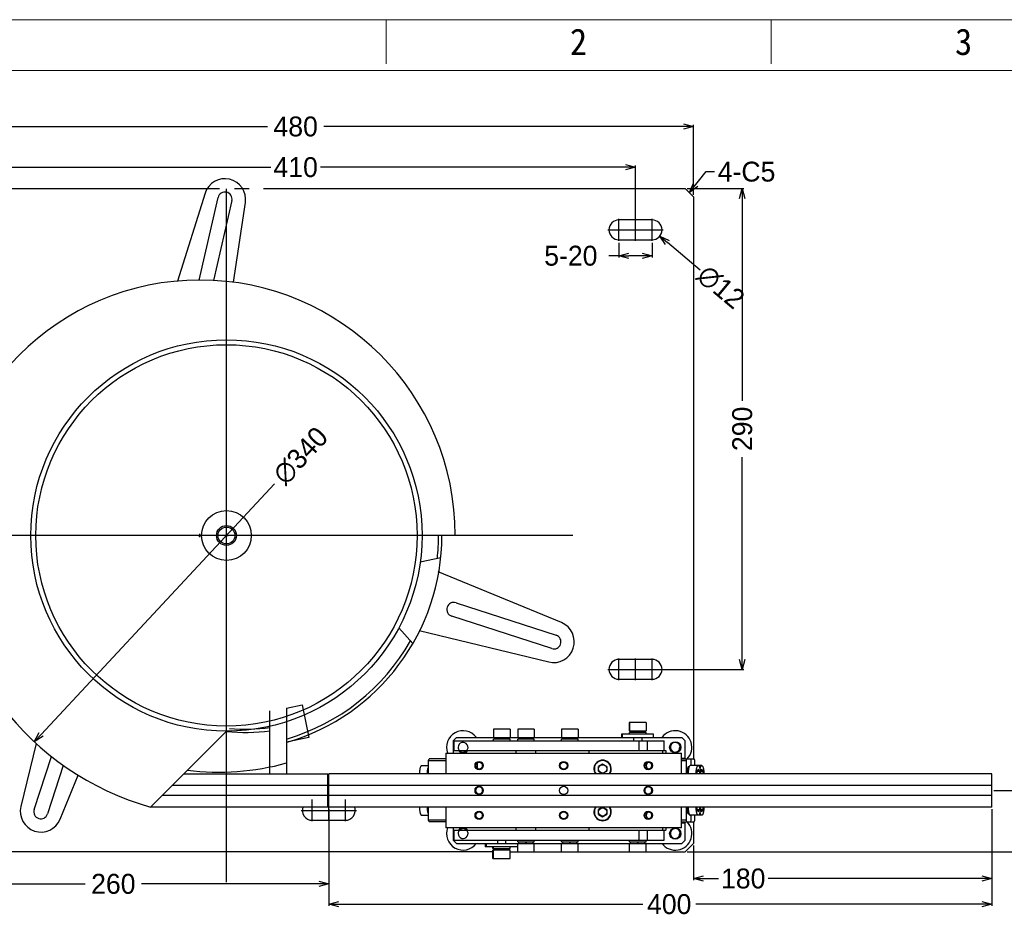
# Model space of a CAD drawing. Header units: millimetres. Extents: x -43833 to -38083, y -3638 to -2112.
# Tile 76 of 114: x -41136 to -40542, y -2925 to -2384. Entities that reach past the tile are written whole.
import ezdxf
from ezdxf.enums import TextEntityAlignment as Align
from ezdxf.lldxf.tags import DXFTag

# ---------------------------------------------------------------- set-up
doc = ezdxf.new("R2010")
doc.units = ezdxf.units.MM
doc.layers.add('02___PRT_ALL_AXES', color=7, linetype='Continuous')
doc.layers.add('用户自定义1', color=4, linetype='Continuous', lineweight=13)
doc.styles.add('样式 2', font='simkai.ttf', dxfattribs={"width": 0.95})
tags = doc.linetypes.add('CENTER', pattern=[2, 1.25, -0.25, 0.25, -0.25]).pattern_tags.tags
tags[10:11] = [DXFTag(74, 4), DXFTag(75, 0), DXFTag(340, '0'), DXFTag(46, 1.0), DXFTag(50, 0.0), DXFTag(44, 0.0), DXFTag(45, 0.0)]
tags[8:9] = [DXFTag(74, 4), DXFTag(75, 0), DXFTag(340, '0'), DXFTag(46, 1.0), DXFTag(50, 0.0), DXFTag(44, 0.0), DXFTag(45, 0.0)]
tags[6:7] = [DXFTag(74, 4), DXFTag(75, 0), DXFTag(340, '0'), DXFTag(46, 1.0), DXFTag(50, 0.0), DXFTag(44, 0.0), DXFTag(45, 0.0)]
tags[4:5] = [DXFTag(74, 4), DXFTag(75, 0), DXFTag(340, '0'), DXFTag(46, 1.0), DXFTag(50, 0.0), DXFTag(44, 0.0), DXFTag(45, 0.0)]
doc.dimstyles.new('副本 12', dxfattribs={"dimtxt": 12, "dimasz": 6, "dimexe": 1, "dimexo": 1.2, "dimgap": 2, "dimtad": 0, "dimtxsty": 'Standard', "dimblk": 'OPEN30', "dimcen": 0, "dimclrd": 5, "dimclre": 3, "dimclrt": 256, "dimadec": 0, "dimazin": 2, "dimtm": 1e-09, "dimtfac": 0.6, "dimtofl": 0, "dimtmove": 0, "dimatfit": 3, "dimldrblk": 'OPEN30', "dimfxl": 1, "dimtolj": 1, "dimarcsym": 0})

# ---------------------------------------------------------------- blocks, each defined once
blk = doc.blocks.new('_Open30')
at = {"color": 0, "linetype": 'ByBlock', "lineweight": -2}
for p, q in [((-1, 0.268), (0, 0)), ((0, 0), (-1, -0.268)), ((0, 0), (-1, 0))]:
    blk.add_line(p, q, dxfattribs=at)
blk = doc.blocks.new('*D98')
at = {"color": 3, "linetype": 'ByBlock', "lineweight": -2}
for p, q in [((-41174.53, -2509.43), (-41174.53, -2471.88)), ((-40764.53, -2509.43), (-40764.53, -2471.88))]:
    blk.add_line(p, q, dxfattribs=at)
at = {"color": 5, "linetype": 'ByBlock', "lineweight": -2}
for p, q in [((-41168.53, -2472.88), (-40984.53, -2472.88)), ((-40770.53, -2472.88), (-40954.53, -2472.88))]:
    blk.add_line(p, q, dxfattribs=at)
at = {"layer": 'Defpoints', "color": 0, "linetype": 'ByBlock'}
for p in [(-40764.53, -2472.88), (-41174.53, -2510.63), (-40764.53, -2510.63)]:
    blk.add_point(p, dxfattribs=at)
at = {"color": 5, "linetype": 'ByBlock', "lineweight": -2, "xscale": 6, "yscale": 6, "zscale": 6, "rotation": 180}
blk.add_blockref('_Open30', (-41174.53, -2472.88), dxfattribs=at)
at = {"color": 5, "linetype": 'ByBlock', "lineweight": -2, "xscale": 6, "yscale": 6, "zscale": 6}
blk.add_blockref('_Open30', (-40764.53, -2472.88), dxfattribs=at)
at = {"linetype": 'ByBlock', "insert": (-40969.53, -2472.88), "char_height": 12, "attachment_point": 5}
blk.add_mtext('\\A1;410', dxfattribs=at)
blk = doc.blocks.new('*D99')
at = {"color": 3, "linetype": 'ByBlock', "lineweight": -2}
for p, q in [((-41209.53, -2489.43), (-41209.53, -2447.37)), ((-40729.53, -2489.43), (-40729.53, -2447.37))]:
    blk.add_line(p, q, dxfattribs=at)
at = {"color": 5, "linetype": 'ByBlock', "lineweight": -2}
for p, q in [((-41203.53, -2448.37), (-40986.53, -2448.37)), ((-40735.53, -2448.37), (-40952.53, -2448.37))]:
    blk.add_line(p, q, dxfattribs=at)
at = {"layer": 'Defpoints', "color": 0, "linetype": 'ByBlock'}
for p in [(-40729.53, -2448.37), (-41209.53, -2490.63), (-40729.53, -2490.63)]:
    blk.add_point(p, dxfattribs=at)
at = {"color": 5, "linetype": 'ByBlock', "lineweight": -2, "xscale": 6, "yscale": 6, "zscale": 6, "rotation": 180}
blk.add_blockref('_Open30', (-41209.53, -2448.37), dxfattribs=at)
at = {"color": 5, "linetype": 'ByBlock', "lineweight": -2, "xscale": 6, "yscale": 6, "zscale": 6}
blk.add_blockref('_Open30', (-40729.53, -2448.37), dxfattribs=at)
at = {"linetype": 'ByBlock', "insert": (-40969.53, -2448.37), "char_height": 12, "attachment_point": 5}
blk.add_mtext('\\A1;480', dxfattribs=at)
blk = doc.blocks.new('*D102')
at = {"color": 3, "linetype": 'ByBlock', "lineweight": -2}
for p, q in [((-40733.33, -2485.63), (-40699.11, -2485.63)), ((-40753.33, -2775.63), (-40699.11, -2775.63))]:
    blk.add_line(p, q, dxfattribs=at)
at = {"color": 5, "linetype": 'ByBlock', "lineweight": -2}
for p, q in [((-40700.11, -2491.63), (-40700.11, -2613.63)), ((-40700.11, -2769.63), (-40700.11, -2647.63))]:
    blk.add_line(p, q, dxfattribs=at)
at = {"layer": 'Defpoints', "color": 0, "linetype": 'ByBlock'}
for p in [(-40734.53, -2485.63), (-40754.53, -2775.63), (-40700.11, -2775.63)]:
    blk.add_point(p, dxfattribs=at)
at = {"color": 5, "linetype": 'ByBlock', "lineweight": -2, "xscale": 6, "yscale": 6, "zscale": 6}
for p, rotation in [((-40700.11, -2485.63), 90), ((-40700.11, -2775.63), 270)]:
    blk.add_blockref('_Open30', p, dxfattribs=dict(at, rotation=rotation))
at = {"linetype": 'ByBlock', "insert": (-40700.11, -2630.63), "char_height": 12, "attachment_point": 5, "rotation": 90}
blk.add_mtext('\\A1;290', dxfattribs=at)
blk = doc.blocks.new('*D103')
at = {"color": 3, "linetype": 'ByBlock', "lineweight": -2}
for p, q in [((-40949.53, -2867.83), (-40949.53, -2906.02)), ((-41209.53, -2881.83), (-41209.53, -2906.02))]:
    blk.add_line(p, q, dxfattribs=at)
at = {"color": 5, "linetype": 'ByBlock', "lineweight": -2}
for p, q in [((-41203.53, -2905.02), (-41096.53, -2905.02)), ((-40955.53, -2905.02), (-41062.53, -2905.02))]:
    blk.add_line(p, q, dxfattribs=at)
at = {"layer": 'Defpoints', "color": 0, "linetype": 'ByBlock'}
for p in [(-40949.53, -2866.63), (-41209.53, -2880.63), (-40949.53, -2905.02)]:
    blk.add_point(p, dxfattribs=at)
at = {"color": 5, "linetype": 'ByBlock', "lineweight": -2, "xscale": 6, "yscale": 6, "zscale": 6, "rotation": 180}
blk.add_blockref('_Open30', (-41209.53, -2905.02), dxfattribs=at)
at = {"color": 5, "linetype": 'ByBlock', "lineweight": -2, "xscale": 6, "yscale": 6, "zscale": 6}
blk.add_blockref('_Open30', (-40949.53, -2905.02), dxfattribs=at)
at = {"linetype": 'ByBlock', "insert": (-41079.53, -2905.02), "char_height": 12, "attachment_point": 5}
blk.add_mtext('\\A1;260', dxfattribs=at)
blk = doc.blocks.new('*D104')
at = {"color": 3, "linetype": 'ByBlock', "lineweight": -2}
for p, q in [((-40949.53, -2859.83), (-40949.53, -2918.25)), ((-40549.53, -2859.83), (-40549.53, -2918.25))]:
    blk.add_line(p, q, dxfattribs=at)
at = {"color": 5, "linetype": 'ByBlock', "lineweight": -2}
for p, q in [((-40943.53, -2917.25), (-40760.18, -2917.25)), ((-40555.53, -2917.25), (-40728.18, -2917.25))]:
    blk.add_line(p, q, dxfattribs=at)
at = {"layer": 'Defpoints', "color": 0, "linetype": 'ByBlock'}
for p in [(-40949.53, -2858.63), (-40549.53, -2858.63), (-40949.53, -2917.25)]:
    blk.add_point(p, dxfattribs=at)
at = {"color": 5, "linetype": 'ByBlock', "lineweight": -2, "xscale": 6, "yscale": 6, "zscale": 6, "rotation": 180}
blk.add_blockref('_Open30', (-40949.53, -2917.25), dxfattribs=at)
at = {"color": 5, "linetype": 'ByBlock', "lineweight": -2, "xscale": 6, "yscale": 6, "zscale": 6}
blk.add_blockref('_Open30', (-40549.53, -2917.25), dxfattribs=at)
at = {"linetype": 'ByBlock', "insert": (-40744.18, -2917.25), "char_height": 12, "attachment_point": 5}
blk.add_mtext('\\A1;400', dxfattribs=at)
blk = doc.blocks.new('*D105')
at = {"color": 3, "linetype": 'ByBlock', "lineweight": -2}
for p, q in [((-40549.53, -2859.83), (-40549.53, -2902.8)), ((-40729.53, -2881.83), (-40729.53, -2902.8))]:
    blk.add_line(p, q, dxfattribs=at)
at = {"color": 5, "linetype": 'ByBlock', "lineweight": -2}
for p, q in [((-40723.53, -2901.8), (-40714.53, -2901.8)), ((-40555.53, -2901.8), (-40684.53, -2901.8))]:
    blk.add_line(p, q, dxfattribs=at)
at = {"layer": 'Defpoints', "color": 0, "linetype": 'ByBlock'}
for p in [(-40549.53, -2858.63), (-40729.53, -2880.63), (-40729.53, -2901.8)]:
    blk.add_point(p, dxfattribs=at)
at = {"color": 5, "linetype": 'ByBlock', "lineweight": -2, "xscale": 6, "yscale": 6, "zscale": 6, "rotation": 180}
blk.add_blockref('_Open30', (-40729.53, -2901.8), dxfattribs=at)
at = {"color": 5, "linetype": 'ByBlock', "lineweight": -2, "xscale": 6, "yscale": 6, "zscale": 6}
blk.add_blockref('_Open30', (-40549.53, -2901.8), dxfattribs=at)
at = {"linetype": 'ByBlock', "insert": (-40699.53, -2901.8), "char_height": 12, "attachment_point": 5}
blk.add_mtext('\\A1;180', dxfattribs=at)
blk = doc.blocks.new('*D108')
at = {"color": 5, "linetype": 'ByBlock', "lineweight": -2}
for p, q in [((-40508.8, -2848.63), (-40508.8, -2842.63)), ((-40508.8, -2879.63), (-40508.8, -2854.63))]:
    blk.add_line(p, q, dxfattribs=at)
at = {"color": 3, "linetype": 'ByBlock', "lineweight": -2}
for p, q in [((-40548.33, -2848.63), (-40507.8, -2848.63)), ((-40733.33, -2885.63), (-40507.8, -2885.63))]:
    blk.add_line(p, q, dxfattribs=at)
at = {"layer": 'Defpoints', "color": 0, "linetype": 'ByBlock'}
for p in [(-40549.53, -2848.63), (-40508.8, -2848.63), (-40734.53, -2885.63)]:
    blk.add_point(p, dxfattribs=at)
at = {"color": 5, "linetype": 'ByBlock', "lineweight": -2, "xscale": 6, "yscale": 6, "zscale": 6}
for p, rotation in [((-40508.8, -2848.63), 90), ((-40508.8, -2885.63), 270)]:
    blk.add_blockref('_Open30', p, dxfattribs=dict(at, rotation=rotation))
at = {"linetype": 'ByBlock', "insert": (-40508.8, -2815.63), "char_height": 12, "attachment_point": 5, "rotation": 90}
blk.add_mtext('\\A1;37%%P10', dxfattribs=at)
blk = doc.blocks.new('*D109')
at = {"color": 3, "linetype": 'ByBlock', "lineweight": -2}
for p, q in [((-40774.53, -2518.43), (-40774.53, -2527.29)), ((-40754.53, -2518.43), (-40754.53, -2527.29))]:
    blk.add_line(p, q, dxfattribs=at)
at = {"color": 5, "linetype": 'ByBlock', "lineweight": -2}
for p, q in [((-40774.53, -2526.29), (-40780.53, -2526.29)), ((-40760.53, -2526.29), (-40768.53, -2526.29))]:
    blk.add_line(p, q, dxfattribs=at)
at = {"layer": 'Defpoints', "color": 0, "linetype": 'ByBlock'}
for p in [(-40774.53, -2517.23), (-40754.53, -2517.23), (-40774.53, -2526.29)]:
    blk.add_point(p, dxfattribs=at)
at = {"color": 5, "linetype": 'ByBlock', "lineweight": -2, "xscale": 6, "yscale": 6, "zscale": 6, "rotation": 180}
blk.add_blockref('_Open30', (-40774.53, -2526.29), dxfattribs=at)
at = {"color": 5, "linetype": 'ByBlock', "lineweight": -2, "xscale": 6, "yscale": 6, "zscale": 6}
blk.add_blockref('_Open30', (-40754.53, -2526.29), dxfattribs=at)
at = {"linetype": 'ByBlock', "insert": (-40803.53, -2526.29), "char_height": 12, "attachment_point": 5}
blk.add_mtext('\\A1;5-20', dxfattribs=at)
blk = doc.blocks.new('*D110')
at = {"color": 5, "linetype": 'ByBlock', "lineweight": -2}
blk.add_line((-40725.43, -2534.9), (-40745.32, -2518.31), dxfattribs=at)
at = {"layer": 'Defpoints', "color": 0, "linetype": 'ByBlock'}
for p in [(-40759.14, -2506.79), (-40749.93, -2514.47)]:
    blk.add_point(p, dxfattribs=at)
at = {"color": 5, "linetype": 'ByBlock', "lineweight": -2, "xscale": 6, "yscale": 6, "zscale": 6, "rotation": 140.1755258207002}
blk.add_blockref('_Open30', (-40749.93, -2514.47), dxfattribs=at)
at = {"linetype": 'ByBlock', "insert": (-40713.14, -2545.15), "char_height": 12, "attachment_point": 5, "rotation": 320.17553}
blk.add_mtext('\\A1;∅12', dxfattribs=at)
blk = doc.blocks.new('*D126')
at = {"color": 5, "linetype": 'ByBlock', "lineweight": -2}
blk.add_line((-40982.21, -2663.68), (-41123.11, -2814.88), dxfattribs=at)
at = {"layer": 'Defpoints', "color": 0, "linetype": 'ByBlock'}
for p in [(-40895.41, -2570.52), (-41127.2, -2819.27)]:
    blk.add_point(p, dxfattribs=at)
at = {"color": 5, "linetype": 'ByBlock', "lineweight": -2, "xscale": 6, "yscale": 6, "zscale": 6, "rotation": 227.0206318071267}
blk.add_blockref('_Open30', (-41127.2, -2819.27), dxfattribs=at)
at = {"linetype": 'ByBlock', "insert": (-40966.53, -2646.85), "char_height": 12, "attachment_point": 5, "rotation": 47.02063}
blk.add_mtext('\\A1;∅340', dxfattribs=at)

msp = doc.modelspace()

# ---------------------------------------------------------------- linework, layer by layer
at = {"color": 7, "linetype": 'Continuous'}
for p, q in [((-41204.534, -2485.63), (-41015.514, -2485.63)), ((-41024.166, -2488.559), (-41040.764, -2541.486)), ((-41006.395, -2485.63), (-40997.671, -2485.63)), ((-40989.024, -2485.63), (-40734.534, -2485.63)), ((-40729.534, -2490.63), (-40734.534, -2485.63)), ((-41027.82, -2540.898), (-41016.324, -2491.1)), ((-41008.041, -2493.012), (-41019.146, -2541.113)), ((-41007.137, -2542.222), (-40999.879, -2494.166)), ((-40729.534, -2490.63), (-40729.534, -2829.63)), ((-40754.534, -2504.63), (-40774.534, -2504.63)), ((-40774.534, -2516.63), (-40754.534, -2516.63)), ((-40873.301, -2694.897), (-40893.301, -2694.897)), ((-40881.995, -2708.305), (-40894.474, -2710.958)), ((-40809.191, -2747.462), (-40883.488, -2716.821)), ((-40872.798, -2735.43), (-40812.406, -2755.053)), ((-40815.033, -2763.137), (-40875.425, -2743.514)), ((-40907.346, -2750.572), (-40898.809, -2760.053)), ((-40895.011, -2752.286), (-40816.894, -2771.168)), ((-40754.534, -2769.63), (-40774.534, -2769.63)), ((-40774.534, -2781.63), (-40754.534, -2781.63)), ((-40975.004, -2799.091), (-40965.689, -2797.111)), ((-40965.689, -2797.111), (-40961.531, -2816.674)), ((-40985.034, -2838.63), (-40985.034, -2800.672)), ((-40975.034, -2798.951), (-40975.034, -2838.63)), ((-40758.166, -2807.63), (-40768.432, -2807.63)), ((-40768.432, -2807.63), (-40768.432, -2812.63)), ((-40768.166, -2807.63), (-40768.166, -2812.63)), ((-40758.166, -2807.63), (-40758.166, -2812.63)), ((-41011.301, -2812.897), (-41057.034, -2858.63)), ((-40840.166, -2811.63), (-40850.166, -2811.63)), ((-40850.166, -2811.63), (-40850.166, -2816.63)), ((-40840.166, -2811.63), (-40840.166, -2816.63)), ((-40825.566, -2811.63), (-40835.566, -2811.63)), ((-40835.566, -2811.63), (-40835.566, -2816.63)), ((-40825.566, -2811.63), (-40825.566, -2816.63)), ((-40799.166, -2811.63), (-40809.166, -2811.63)), ((-40809.166, -2811.63), (-40809.166, -2816.63)), ((-40799.166, -2811.63), (-40799.166, -2816.63)), ((-40753.6, -2814.63), (-40772.999, -2814.63)), ((-40772.999, -2814.63), (-40772.999, -2816.63)), ((-40772.599, -2814.63), (-40772.599, -2816.63)), ((-40768.432, -2812.63), (-40758.166, -2812.63)), ((-40768.263, -2813.63), (-40768.432, -2813.63)), ((-40768.432, -2813.63), (-40768.432, -2814.63)), ((-40758.166, -2813.63), (-40768.166, -2813.63)), ((-40768.166, -2814.63), (-40768.166, -2813.63)), ((-40767.732, -2813.63), (-40767.732, -2812.63)), ((-40767.466, -2813.63), (-40767.466, -2812.63)), ((-40763.416, -2812.63), (-40763.416, -2813.63)), ((-40762.916, -2813.63), (-40762.916, -2812.63)), ((-40758.866, -2813.63), (-40758.866, -2812.63)), ((-40758.166, -2814.63), (-40758.166, -2813.63)), ((-40753.6, -2816.63), (-40753.6, -2814.63)), ((-41126.132, -2820.252), (-41135.326, -2858.292)), ((-40961.531, -2816.674), (-40975.034, -2819.544)), ((-40874.534, -2818.63), (-40872.534, -2816.63)), ((-40874.534, -2818.63), (-40874.534, -2826.13)), ((-40873.97, -2818.63), (-40747.166, -2818.63)), ((-40873.97, -2824.63), (-40873.97, -2818.63)), ((-40872.534, -2816.63), (-40736.534, -2816.63)), ((-40840.166, -2817.63), (-40850.166, -2817.63)), ((-40850.166, -2818.63), (-40850.166, -2817.63)), ((-40849.466, -2817.63), (-40849.466, -2816.63)), ((-40845.416, -2816.63), (-40845.416, -2817.63)), ((-40844.916, -2817.63), (-40844.916, -2816.63)), ((-40840.866, -2817.63), (-40840.866, -2816.63)), ((-40840.166, -2818.63), (-40840.166, -2817.63)), ((-40825.566, -2817.63), (-40835.566, -2817.63)), ((-40835.566, -2818.63), (-40835.566, -2817.63)), ((-40834.866, -2817.63), (-40834.866, -2816.63)), ((-40830.816, -2816.63), (-40830.816, -2817.63)), ((-40830.316, -2817.63), (-40830.316, -2816.63)), ((-40826.266, -2817.63), (-40826.266, -2816.63)), ((-40825.566, -2818.63), (-40825.566, -2817.63)), ((-40799.166, -2817.63), (-40809.166, -2817.63)), ((-40809.166, -2818.63), (-40809.166, -2817.63)), ((-40808.466, -2817.63), (-40808.466, -2816.63)), ((-40804.416, -2816.63), (-40804.416, -2817.63)), ((-40803.916, -2817.63), (-40803.916, -2816.63)), ((-40799.866, -2817.63), (-40799.866, -2816.63)), ((-40799.166, -2818.63), (-40799.166, -2817.63)), ((-40765.666, -2816.63), (-40765.666, -2818.63)), ((-40762.337, -2824.63), (-40762.337, -2818.63)), ((-40760.666, -2816.63), (-40760.666, -2818.63)), ((-40757.507, -2818.63), (-40757.507, -2824.63)), ((-40747.166, -2824.63), (-40747.166, -2818.63)), ((-40736.534, -2816.63), (-40734.534, -2818.63)), ((-40734.534, -2829.63), (-40734.534, -2818.63)), ((-40878.851, -2826.13), (-40736.851, -2826.13)), ((-40878.851, -2826.13), (-40878.851, -2838.63)), ((-40873.97, -2824.63), (-40746.166, -2824.63)), ((-40836.566, -2826.13), (-40836.566, -2824.63)), ((-40824.566, -2826.13), (-40824.566, -2824.63)), ((-40792.566, -2826.13), (-40792.566, -2824.63)), ((-40748.252, -2824.63), (-40748.252, -2826.13)), ((-40746.166, -2824.63), (-40746.166, -2826.13)), ((-40737.534, -2822.63), (-40737.884, -2822.63)), ((-40736.851, -2838.63), (-40736.851, -2826.13)), ((-41127.296, -2860.153), (-41116.89, -2828.129)), ((-40889.305, -2830.63), (-40889.046, -2829.63)), ((-40889.305, -2830.63), (-40878.851, -2830.63)), ((-40889.305, -2838.63), (-40889.305, -2830.63)), ((-40878.851, -2829.63), (-40889.046, -2829.63)), ((-40859.851, -2835.476), (-40859.851, -2831.783)), ((-40784.351, -2832.743), (-40786.851, -2834.186)), ((-40781.851, -2834.186), (-40784.351, -2832.743)), ((-40736.851, -2829.13), (-40734.534, -2829.13)), ((-40736.851, -2829.63), (-40729.065, -2829.63)), ((-40736.851, -2830.63), (-40734.012, -2830.63)), ((-40733.753, -2829.63), (-40734.012, -2830.63)), ((-40734.012, -2830.63), (-40734.012, -2838.63)), ((-40730.906, -2830.63), (-40731.165, -2829.63)), ((-40730.906, -2833.63), (-40730.906, -2830.63)), ((-40728.806, -2830.63), (-40729.065, -2829.63)), ((-40728.806, -2833.63), (-40728.806, -2830.63)), ((-41109.705, -2833.521), (-41119.212, -2862.78)), ((-41037.034, -2838.63), (-40950.034, -2838.63)), ((-40950.034, -2858.63), (-40950.034, -2838.63)), ((-40549.534, -2838.63), (-40949.534, -2838.63)), ((-40949.534, -2858.63), (-40949.534, -2838.63)), ((-40893.547, -2833.63), (-40889.305, -2833.63)), ((-40786.851, -2837.073), (-40786.851, -2834.186)), ((-40786.851, -2837.073), (-40784.351, -2838.516)), ((-40784.351, -2838.516), (-40781.851, -2837.073)), ((-40781.851, -2834.186), (-40781.851, -2837.073)), ((-40732.459, -2834.33), (-40732.151, -2834.33)), ((-40724.563, -2833.63), (-40731.493, -2833.63)), ((-40726.664, -2835.743), (-40727.311, -2837.186)), ((-40726.017, -2837.186), (-40727.311, -2837.186)), ((-40727.311, -2838.63), (-40727.311, -2837.186)), ((-40726.017, -2837.186), (-40726.664, -2835.743)), ((-40726.017, -2837.186), (-40726.017, -2838.63)), ((-40724.563, -2835.743), (-40725.211, -2837.186)), ((-40723.916, -2837.186), (-40725.211, -2837.186)), ((-40725.211, -2838.63), (-40725.211, -2837.186)), ((-40723.916, -2837.186), (-40724.563, -2835.743)), ((-40723.916, -2837.186), (-40723.916, -2838.63)), ((-40549.534, -2858.63), (-40549.534, -2838.63)), ((-41111.62, -2865.995), (-41100.692, -2839.497)), ((-40950.034, -2845.63), (-41044.034, -2845.63)), ((-40549.534, -2845.63), (-40949.534, -2845.63)), ((-40950.034, -2851.63), (-41050.034, -2851.63)), ((-40949.534, -2854.63), (-40950.034, -2854.63)), ((-40549.534, -2851.63), (-40949.534, -2851.63)), ((-40950.034, -2858.63), (-41057.034, -2858.63)), ((-40549.534, -2858.63), (-40949.534, -2858.63)), ((-40889.305, -2866.63), (-40889.305, -2858.63)), ((-40878.851, -2858.63), (-40878.851, -2871.13)), ((-40784.351, -2858.743), (-40786.851, -2860.186)), ((-40786.851, -2863.073), (-40786.851, -2860.186)), ((-40781.851, -2860.186), (-40784.351, -2858.743)), ((-40781.851, -2860.186), (-40781.851, -2863.073)), ((-40736.851, -2871.13), (-40736.851, -2858.63)), ((-40734.012, -2858.63), (-40734.012, -2866.63)), ((-40732.153, -2862.922), (-40732.524, -2862.922)), ((-40727.311, -2860.073), (-40727.311, -2858.63)), ((-40727.311, -2860.073), (-40726.017, -2860.073)), ((-40727.311, -2860.073), (-40726.664, -2861.516)), ((-40726.664, -2861.516), (-40726.017, -2860.073)), ((-40726.017, -2858.63), (-40726.017, -2860.073)), ((-40725.211, -2860.073), (-40725.211, -2858.63)), ((-40725.211, -2860.073), (-40723.916, -2860.073)), ((-40725.211, -2860.073), (-40724.563, -2861.516)), ((-40724.563, -2861.516), (-40723.916, -2860.073)), ((-40723.916, -2858.63), (-40723.916, -2860.073)), ((-40959.534, -2866.63), (-40939.534, -2866.63)), ((-40893.547, -2863.63), (-40889.305, -2863.63)), ((-40878.851, -2866.63), (-40889.305, -2866.63)), ((-40889.046, -2867.63), (-40889.305, -2866.63)), ((-40878.851, -2867.63), (-40889.046, -2867.63)), ((-40786.851, -2863.073), (-40784.351, -2864.516)), ((-40784.351, -2864.516), (-40781.851, -2863.073)), ((-40734.012, -2866.63), (-40736.851, -2866.63)), ((-40736.851, -2867.63), (-40729.065, -2867.63)), ((-40736.851, -2868.13), (-40734.534, -2868.13)), ((-40734.534, -2878.63), (-40734.534, -2867.63)), ((-40734.012, -2866.63), (-40733.753, -2867.63)), ((-40724.563, -2863.63), (-40731.493, -2863.63)), ((-40731.165, -2867.63), (-40730.906, -2866.63)), ((-40730.906, -2866.63), (-40730.906, -2863.63)), ((-40729.534, -2867.63), (-40729.534, -2880.63)), ((-40729.065, -2867.63), (-40728.806, -2866.63)), ((-40728.806, -2866.63), (-40728.806, -2863.63)), ((-40736.851, -2871.13), (-40878.851, -2871.13)), ((-40874.534, -2871.13), (-40874.534, -2878.63)), ((-40873.97, -2872.63), (-40746.166, -2872.63)), ((-40873.97, -2878.63), (-40873.97, -2872.63)), ((-40836.566, -2872.63), (-40836.566, -2871.13)), ((-40824.566, -2872.63), (-40824.566, -2871.13)), ((-40792.566, -2872.63), (-40792.566, -2871.13)), ((-40762.337, -2878.63), (-40762.337, -2872.63)), ((-40757.507, -2872.63), (-40757.507, -2878.63)), ((-40748.252, -2871.13), (-40748.252, -2872.63)), ((-40747.166, -2878.63), (-40747.166, -2872.63)), ((-40746.166, -2871.13), (-40746.166, -2872.63)), ((-40737.534, -2874.63), (-40737.884, -2874.63)), ((-40872.534, -2880.63), (-40874.534, -2878.63)), ((-40873.97, -2878.63), (-40747.166, -2878.63)), ((-40872.534, -2880.63), (-40835.575, -2880.63)), ((-40855.123, -2880.63), (-40855.123, -2882.63)), ((-40854.574, -2880.63), (-40854.574, -2882.63)), ((-40847.666, -2880.63), (-40847.666, -2878.63)), ((-40842.666, -2880.63), (-40842.666, -2878.63)), ((-40835.566, -2879.63), (-40835.566, -2878.63)), ((-40835.566, -2879.63), (-40825.566, -2879.63)), ((-40835.566, -2880.63), (-40736.534, -2880.63)), ((-40835.566, -2885.63), (-40835.566, -2880.63)), ((-40834.866, -2880.63), (-40834.866, -2879.63)), ((-40830.816, -2879.63), (-40830.816, -2880.63)), ((-40830.316, -2880.63), (-40830.316, -2879.63)), ((-40826.266, -2880.63), (-40826.266, -2879.63)), ((-40825.566, -2879.63), (-40825.566, -2878.63)), ((-40825.566, -2885.63), (-40825.566, -2880.63)), ((-40809.166, -2879.63), (-40809.166, -2878.63)), ((-40809.166, -2879.63), (-40799.166, -2879.63)), ((-40809.166, -2885.63), (-40809.166, -2880.63)), ((-40808.466, -2880.63), (-40808.466, -2879.63)), ((-40804.416, -2879.63), (-40804.416, -2880.63)), ((-40803.916, -2880.63), (-40803.916, -2879.63)), ((-40799.866, -2880.63), (-40799.866, -2879.63)), ((-40799.166, -2879.63), (-40799.166, -2878.63)), ((-40799.166, -2885.63), (-40799.166, -2880.63)), ((-40768.166, -2879.63), (-40768.166, -2878.63)), ((-40768.166, -2879.63), (-40758.166, -2879.63)), ((-40768.166, -2885.63), (-40768.166, -2880.63)), ((-40767.466, -2880.63), (-40767.466, -2879.63)), ((-40763.416, -2879.63), (-40763.416, -2880.63)), ((-40762.916, -2880.63), (-40762.916, -2879.63)), ((-40758.866, -2880.63), (-40758.866, -2879.63)), ((-40758.166, -2879.63), (-40758.166, -2878.63)), ((-40758.166, -2885.63), (-40758.166, -2880.63)), ((-40734.534, -2878.63), (-40736.534, -2880.63)), ((-40734.534, -2885.63), (-40729.534, -2880.63)), ((-40850.532, -2885.63), (-41204.534, -2885.63)), ((-40835.575, -2882.63), (-40855.123, -2882.63)), ((-40850.532, -2883.63), (-40850.532, -2882.63)), ((-40850.532, -2883.63), (-40840.166, -2883.63)), ((-40840.166, -2884.63), (-40850.532, -2884.63)), ((-40850.532, -2889.63), (-40850.532, -2884.63)), ((-40850.166, -2883.63), (-40850.166, -2882.63)), ((-40850.166, -2889.63), (-40850.166, -2884.63)), ((-40849.832, -2884.63), (-40849.832, -2883.63)), ((-40849.466, -2884.63), (-40849.466, -2883.63)), ((-40845.416, -2883.63), (-40845.416, -2884.63)), ((-40844.916, -2884.63), (-40844.916, -2883.63)), ((-40840.866, -2884.63), (-40840.866, -2883.63)), ((-40840.166, -2883.63), (-40840.166, -2882.63)), ((-40840.166, -2889.63), (-40840.166, -2884.63)), ((-40840.166, -2885.63), (-40734.534, -2885.63)), ((-40850.532, -2889.63), (-40840.166, -2889.63))]:
    msp.add_line(p, q, dxfattribs=at)
at = {"color": 1, "linetype": 'CENTER', "ltscale": 193.04}
for p, q in [((-41011.301, -2903.897), (-41011.301, -2485.897)), ((-40802.301, -2694.897), (-41220.301, -2694.897))]:
    msp.add_line(p, q, dxfattribs=at)
at = {"color": 1, "linetype": 'CENTER', "ltscale": 6.096}
for p, q in [((-40774.534, -2517.23), (-40774.534, -2504.03)), ((-40754.534, -2517.23), (-40754.534, -2504.03)), ((-40781.134, -2510.63), (-40767.934, -2510.63)), ((-40761.134, -2510.63), (-40747.934, -2510.63)), ((-40774.534, -2782.23), (-40774.534, -2769.03)), ((-40754.534, -2782.23), (-40754.534, -2769.03)), ((-40781.134, -2775.63), (-40767.934, -2775.63)), ((-40761.134, -2775.63), (-40747.934, -2775.63)), ((-40959.534, -2867.23), (-40959.534, -2854.03)), ((-40939.534, -2867.23), (-40939.534, -2854.03)), ((-40966.134, -2860.63), (-40952.934, -2860.63)), ((-40946.134, -2860.63), (-40932.934, -2860.63))]:
    msp.add_line(p, q, dxfattribs=at)
at = {"color": 1, "linetype": 'CENTER', "ltscale": 1.34112}
for p, q in [((-40764.534, -2517.23), (-40764.534, -2504.03)), ((-40781.134, -2510.63), (-40747.934, -2510.63)), ((-40764.534, -2782.23), (-40764.534, -2769.03)), ((-40781.134, -2775.63), (-40747.934, -2775.63))]:
    msp.add_line(p, q, dxfattribs=at)
at = {"color": 3, "linetype": 'ByBlock'}
for p, q in [((-41028.301, -2694.897), (-41026.301, -2694.897)), ((-41027.301, -2695.897), (-41027.301, -2693.897)), ((-41012.301, -2694.897), (-41010.301, -2694.897)), ((-41011.301, -2695.897), (-41011.301, -2693.897))]:
    msp.add_line(p, q, dxfattribs=at)
at = {"color": 1, "linetype": 'CENTER', "ltscale": 1.2192}
for p, q in [((-40949.534, -2866.63), (-40949.534, -2854.63)), ((-40966.134, -2860.63), (-40932.934, -2860.63))]:
    msp.add_line(p, q, dxfattribs=at)
at = {"color": 7, "linetype": 'Continuous'}
for centre, radius in [((-41011.301, -2694.897), 6), ((-41011.301, -2694.897), 5.1), ((-40740.534, -2822.63), 3.4), ((-40858.851, -2833.63), 2.5), ((-40858.851, -2833.63), 2.1), ((-40807.851, -2833.63), 2.5), ((-40807.851, -2833.63), 2.1), ((-40784.351, -2835.63), 2.5), ((-40756.851, -2833.63), 2.5), ((-40756.851, -2833.63), 2.1), ((-40858.851, -2848.63), 2.5), ((-40807.851, -2848.63), 2.5), ((-40756.851, -2848.63), 2.5), ((-40858.851, -2863.63), 2.5), ((-40858.851, -2863.63), 2.1), ((-40807.851, -2863.63), 2.5), ((-40807.851, -2863.63), 2.1), ((-40784.351, -2861.63), 2.5), ((-40756.851, -2863.63), 2.5), ((-40756.851, -2863.63), 2.1), ((-40740.534, -2874.63), 3.4)]:
    msp.add_circle(centre, radius, dxfattribs=at)
for centre, radius, start, end in [((-41012.239, -2492.299), 12.5, 351.411726, 162.588274), ((-41012.183, -2492.056), 4.25, 347, 167), ((-40774.534, -2510.63), 6, 90, 270), ((-40754.534, -2510.63), 6, 270, 90), ((-41027.301, -2694.897), 154, 0, 180), ((-41011.301, -2694.897), 170, 180, 254.394183), ((-41011.301, -2694.897), 130, 286.405713, 359.995518), ((-41011.301, -2694.897), 128, 353.790043, 0.002668), ((-40874.111, -2739.472), 4.25, 72, 252), ((-40813.957, -2759.018), 12.5, 256.411726, 67.588274), ((-40813.719, -2759.095), 4.25, 252, 72), ((-41011.301, -2694.897), 128.001, 286.481336, 330.209957), ((-40774.534, -2775.63), 6, 90, 270), ((-40754.534, -2775.63), 6, 270, 90), ((-41000.034, -2683.63), 130, 265.04446, 276.648327), ((-41000.034, -2683.63), 128.001, 265.812796, 276.736886), ((-40868.534, -2822.63), 3, 317.685757, 180), ((-40740.534, -2822.63), 3, 245.454545, 234), ((-40868.534, -2822.63), 3, 180, 222.325651), ((-40868.534, -2822.63), 3.4, 216.326392, 323.673608), ((-40868.534, -2822.63), 3, 222.325651, 234), ((-40868.534, -2822.63), 3, 234, 245.454545), ((-40868.678, -2822.56), 2.976, 237.040182, 240.768517), ((-40868.534, -2822.63), 3, 245.454545, 317.685757), ((-40740.534, -2822.63), 3, 234, 245.454545), ((-40740.678, -2822.56), 2.976, 237.040182, 240.768517), ((-40784.351, -2835.63), 5.25, 324.833257, 215.166504), ((-40784.351, -2835.63), 5, 322.757853, 217.242171), ((-40719.914, -2838.028), 12.841, 171.354586, 171.510168), ((-40729.007, -2835.702), 3.433, 155.893213, 157.780494), ((-41123.176, -2861.229), 12.5, 166.411726, 337.588274), ((-41123.254, -2861.467), 4.25, 162, 342), ((-40959.534, -2860.63), 6, 160.216124, 270), ((-40939.534, -2860.63), 6, 270, 19.783876), ((-40784.351, -2861.63), 5.25, 144.833257, 35.166504), ((-40784.351, -2861.63), 5, 142.757853, 37.242171), ((-40719.971, -2859.24), 12.783, 188.491021, 188.762709), ((-40720.159, -2859.269), 12.593, 188.763084, 188.882826), ((-40728.713, -2861.435), 3.751, 201.864947, 202.434545), ((-40729.034, -2861.569), 3.404, 202.416341, 204.115487), ((-40730.533, -2862.339), 1.716, 211.403754, 213.683531), ((-40868.534, -2874.63), 3, 137.600214, 180), ((-40868.534, -2874.63), 3, 180, 42.398054), ((-40868.534, -2874.63), 3.4, 36.326392, 143.673608), ((-40868.534, -2874.63), 3, 42.398054, 137.600214), ((-40740.534, -2874.63), 3, 245.454545, 234), ((-40740.534, -2874.63), 3, 234, 245.454545), ((-40740.678, -2874.56), 2.976, 237.040182, 240.768517)]:
    msp.add_arc(centre, radius, start, end, dxfattribs=at)
at = {"color": 5, "linetype": 'ByBlock'}
msp.add_arc((-41016.034, -2683.63), 154, 262.971885, 285.440276, dxfattribs=at)
at = {"color": 7, "linetype": 'Continuous'}
for centre in [(-40755.83, -2833.63), (-40755.83, -2863.63)]:
    msp.add_ellipse(centre, major_axis=(2.291, 0), ratio=0.8950617, start_param=1.7588605, end_param=4.5243248, dxfattribs=at)
for points, start_tangent, end_tangent in [([(-40870.132, -2825.157), (-40869.234, -2825.483), (-40868.279, -2825.504), (-40867.371, -2825.212), (-40866.611, -2824.635)], (0.8726334, -0.4883759), (0.680781, 0.732487)), ([(-40742.132, -2825.157), (-40740.689, -2825.534), (-40739.251, -2825.146), (-40738.658, -2824.684), (-40738.211, -2824.081), (-40737.945, -2823.378), (-40737.884, -2822.63)], (0.8726334, -0.4883759), (-0.0599504, 0.9982014)), ([(-40856.751, -2833.63), (-40856.851, -2832.989), (-40857.149, -2832.4), (-40857.614, -2831.933), (-40858.201, -2831.633), (-40858.852, -2831.53), (-40859.503, -2831.633), (-40860.09, -2831.934), (-40860.554, -2832.401), (-40860.851, -2832.99), (-40860.951, -2833.63)], (-0.0020735, 0.9999979), (-0.0017317, -0.9999985)), ([(-40754.751, -2833.63), (-40754.851, -2832.989), (-40755.149, -2832.4), (-40755.614, -2831.933), (-40756.201, -2831.633), (-40756.852, -2831.53), (-40757.503, -2831.633), (-40758.09, -2831.934), (-40758.554, -2832.401), (-40758.851, -2832.99), (-40758.951, -2833.63)], (-0.0020735, 0.9999979), (-0.0017317, -0.9999985)), ([(-40893.547, -2833.63), (-40894.043, -2834.01), (-40894.158, -2834.22), (-40894.266, -2834.472), (-40894.463, -2835.094), (-40894.623, -2835.852), (-40894.743, -2836.716), (-40894.817, -2837.655), (-40894.842, -2838.63)], (-1, -0.0000014), (0, -1)), ([(-40890.012, -2838.63), (-40889.964, -2837.275), (-40889.822, -2836.022), (-40889.598, -2834.964), (-40889.308, -2834.18)], (0, 1), (0.450996, 0.892526)), ([(-40889.831, -2838.63), (-40889.691, -2836.54), (-40889.524, -2835.664), (-40889.305, -2834.977)], (0.0000244, 1), (0.3845374, 0.9231094)), ([(-40860.951, -2833.63), (-40860.851, -2834.27), (-40860.554, -2834.859), (-40860.088, -2835.326), (-40859.502, -2835.626), (-40858.851, -2835.73), (-40858.2, -2835.626), (-40857.613, -2835.326), (-40857.148, -2834.858), (-40856.851, -2834.269), (-40856.751, -2833.63)], (0.0020735, -0.9999979), (0.0017317, 0.9999985)), ([(-40758.951, -2833.63), (-40758.851, -2834.27), (-40758.554, -2834.859), (-40758.088, -2835.326), (-40757.502, -2835.626), (-40756.851, -2835.73), (-40756.2, -2835.626), (-40755.613, -2835.326), (-40755.148, -2834.858), (-40754.851, -2834.269), (-40754.751, -2833.63)], (0.0020735, -0.9999979), (0.0017317, 0.9999985)), ([(-40732.459, -2834.33), (-40732.885, -2834.657), (-40732.984, -2834.837), (-40733.078, -2835.054), (-40733.246, -2835.589), (-40733.385, -2836.241), (-40733.488, -2836.984), (-40733.551, -2837.791), (-40733.572, -2838.63)], (-1, 0), (-0.0000244, -1)), ([(-40732.614, -2836.132), (-40732.689, -2836.718), (-40732.787, -2838.63)], (-0.1476365, -0.9890417), (0, -1)), ([(-40732.185, -2834.404), (-40732.423, -2835.153), (-40732.609, -2836.098)], (-0.3785666, -0.9255741), (-0.1503216, -0.9886371)), ([(-40731.976, -2833.991), (-40732.019, -2834.06), (-40732.141, -2834.3)], (-0.5409415, -0.8410602), (-0.4088455, -0.9126036)), ([(-40731.493, -2833.63), (-40731.739, -2833.721), (-40731.86, -2833.834), (-40731.976, -2833.991)], (-1, -0.0000005), (-0.5409415, -0.8410602)), ([(-40727.958, -2838.63), (-40727.933, -2837.655), (-40727.859, -2836.716), (-40727.74, -2835.852), (-40727.579, -2835.094), (-40727.383, -2834.472), (-40727.274, -2834.22), (-40727.159, -2834.01), (-40726.664, -2833.63)], (0, 1), (1, -0.0000014)), ([(-40726.664, -2833.63), (-40726.169, -2834.01), (-40726.054, -2834.22), (-40725.945, -2834.472), (-40725.749, -2835.094), (-40725.588, -2835.852), (-40725.468, -2836.716), (-40725.395, -2837.655), (-40725.37, -2838.63)], (1, -0.0000014), (0, -1)), ([(-40725.622, -2835.752), (-40725.415, -2834.865), (-40725.16, -2834.192), (-40725.018, -2833.949), (-40724.87, -2833.772), (-40724.718, -2833.665), (-40724.563, -2833.63)], (0.1792151, 0.9838099), (1, -0.000001)), ([(-40724.563, -2833.63), (-40724.068, -2834.01), (-40723.953, -2834.22), (-40723.845, -2834.472), (-40723.648, -2835.094), (-40723.487, -2835.852), (-40723.368, -2836.716), (-40723.294, -2837.655), (-40723.269, -2838.63)], (1, -0.000001), (0, -1)), ([(-40856.751, -2848.63), (-40856.851, -2847.989), (-40857.149, -2847.4), (-40857.614, -2846.933), (-40858.201, -2846.633), (-40858.852, -2846.53), (-40859.503, -2846.633), (-40860.09, -2846.934), (-40860.554, -2847.401), (-40860.851, -2847.99), (-40860.951, -2848.63)], (-0.0020735, 0.9999979), (-0.0017317, -0.9999985)), ([(-40860.951, -2848.63), (-40860.851, -2849.27), (-40860.554, -2849.859), (-40860.088, -2850.326), (-40859.502, -2850.626), (-40858.851, -2850.73), (-40858.2, -2850.626), (-40857.613, -2850.326), (-40857.148, -2849.858), (-40856.851, -2849.269), (-40856.751, -2848.63)], (0.0020735, -0.9999979), (0.0017317, 0.9999985)), ([(-40754.751, -2848.63), (-40754.851, -2847.989), (-40755.149, -2847.4), (-40755.614, -2846.933), (-40756.201, -2846.633), (-40756.852, -2846.53), (-40757.503, -2846.633), (-40758.09, -2846.934), (-40758.554, -2847.401), (-40758.851, -2847.99), (-40758.951, -2848.63)], (-0.0020735, 0.9999979), (-0.0017317, -0.9999985)), ([(-40758.951, -2848.63), (-40758.851, -2849.27), (-40758.554, -2849.859), (-40758.088, -2850.326), (-40757.502, -2850.626), (-40756.851, -2850.73), (-40756.2, -2850.626), (-40755.613, -2850.326), (-40755.148, -2849.858), (-40754.851, -2849.269), (-40754.751, -2848.63)], (0.0020735, -0.9999979), (0.0017317, 0.9999985)), ([(-40894.842, -2858.63), (-40894.817, -2859.605), (-40894.743, -2860.543), (-40894.623, -2861.407), (-40894.463, -2862.165), (-40894.266, -2862.787), (-40894.158, -2863.039), (-40894.043, -2863.249), (-40893.547, -2863.63)], (0, -1), (1, 0.0000014)), ([(-40889.308, -2863.079), (-40889.598, -2862.295), (-40889.822, -2861.237), (-40889.964, -2859.984), (-40890.012, -2858.63)], (-0.4509932, 0.8925274), (0, 1)), ([(-40889.309, -2862.274), (-40889.526, -2861.587), (-40889.692, -2860.712), (-40889.831, -2858.63)], (-0.3818571, 0.9242214), (0.0000244, 1)), ([(-40856.751, -2863.63), (-40856.851, -2862.989), (-40857.149, -2862.4), (-40857.614, -2861.933), (-40858.201, -2861.633), (-40858.852, -2861.53), (-40859.503, -2861.633), (-40860.09, -2861.934), (-40860.554, -2862.401), (-40860.851, -2862.99), (-40860.951, -2863.63)], (-0.0020735, 0.9999979), (-0.0017317, -0.9999985)), ([(-40754.751, -2863.63), (-40754.851, -2862.989), (-40755.149, -2862.4), (-40755.614, -2861.933), (-40756.201, -2861.633), (-40756.852, -2861.53), (-40757.503, -2861.633), (-40758.09, -2861.934), (-40758.554, -2862.401), (-40758.851, -2862.99), (-40758.951, -2863.63)], (-0.0020735, 0.9999979), (-0.0017317, -0.9999985)), ([(-40733.572, -2858.63), (-40733.494, -2860.217), (-40733.398, -2860.94), (-40733.269, -2861.58), (-40733.111, -2862.116), (-40732.93, -2862.527), (-40732.732, -2862.799), (-40732.524, -2862.922)], (-0.0000244, -1), (0.9756067, -0.2195257)), ([(-40732.787, -2858.63), (-40732.776, -2859.281), (-40732.614, -2861.128)], (0, -1), (0.1476625, -0.9890378)), ([(-40732.601, -2861.214), (-40732.422, -2862.113), (-40732.195, -2862.832)], (0.1544158, -0.9880059), (0.3724583, -0.9280489)), ([(-40726.664, -2863.63), (-40727.159, -2863.249), (-40727.274, -2863.039), (-40727.383, -2862.787), (-40727.579, -2862.165), (-40727.74, -2861.407), (-40727.859, -2860.543), (-40727.933, -2859.605), (-40727.958, -2858.63)], (-1, 0.0000014), (0, 1)), ([(-40725.37, -2858.63), (-40725.395, -2859.605), (-40725.468, -2860.543), (-40725.588, -2861.407), (-40725.749, -2862.165), (-40725.945, -2862.787), (-40726.054, -2863.039), (-40726.169, -2863.249), (-40726.664, -2863.63)], (0, -1), (-1, 0.0000014)), ([(-40724.563, -2863.63), (-40724.718, -2863.594), (-40724.87, -2863.487), (-40725.018, -2863.311), (-40725.16, -2863.067), (-40725.415, -2862.395), (-40725.622, -2861.507)], (-1, 0.000001), (-0.1792165, 0.9838097)), ([(-40723.269, -2858.63), (-40723.294, -2859.605), (-40723.368, -2860.543), (-40723.487, -2861.407), (-40723.648, -2862.165), (-40723.845, -2862.787), (-40723.953, -2863.039), (-40724.068, -2863.249), (-40724.563, -2863.63)], (0, -1), (-1, 0.000001)), ([(-40860.951, -2863.63), (-40860.851, -2864.27), (-40860.554, -2864.859), (-40860.088, -2865.326), (-40859.502, -2865.626), (-40858.851, -2865.73), (-40858.2, -2865.626), (-40857.613, -2865.326), (-40857.148, -2864.858), (-40856.851, -2864.269), (-40856.751, -2863.63)], (0.0020735, -0.9999979), (0.0017317, 0.9999985)), ([(-40758.951, -2863.63), (-40758.851, -2864.27), (-40758.554, -2864.859), (-40758.088, -2865.326), (-40757.502, -2865.626), (-40756.851, -2865.73), (-40756.2, -2865.626), (-40755.613, -2865.326), (-40755.148, -2864.858), (-40754.851, -2864.269), (-40754.751, -2863.63)], (0.0020735, -0.9999979), (0.0017317, 0.9999985)), ([(-40732.141, -2862.959), (-40732.106, -2863.034), (-40731.998, -2863.234)], (0.4089063, -0.9125764), (0.5214884, -0.8532583)), ([(-40731.961, -2863.291), (-40731.731, -2863.544), (-40731.493, -2863.63)], (0.5550208, -0.8318364), (1, 0.0000005)), ([(-40742.132, -2877.157), (-40740.689, -2877.534), (-40739.251, -2877.146), (-40738.658, -2876.684), (-40738.211, -2876.081), (-40737.945, -2875.378), (-40737.884, -2874.63)], (0.8726334, -0.4883759), (-0.0599504, 0.9982014))]:
    msp.add_spline(points, degree=3, dxfattribs=dict(at, start_tangent=start_tangent, end_tangent=end_tangent))
at = {"layer": '02___PRT_ALL_AXES', "color": 7, "linetype": 'Continuous'}
for radius in [118, 115, 15, 6]:
    msp.add_circle((-41011.301, -2694.897), radius, dxfattribs=at)
for centre, start, end in [((-40868.534, -2822.63), 37.14386, 200.644577), ((-40740.534, -2822.63), 315.280385, 142.85614), ((-40740.534, -2874.63), 217.14386, 44.719615), ((-40868.534, -2874.63), 159.355423, 322.85614)]:
    msp.add_arc(centre, 10, start, end, dxfattribs=at)
at = {"layer": '用户自定义1', "color": 0, "lineweight": 15, "ltscale": 0.3}
for p, q in [((-40915.025, -2410.517), (-40915.025, -2383.919)), ((-40682.734, -2410.517), (-40682.734, -2383.919)), ((-41402.925, -2414.507), (-39677.764, -2414.507))]:
    msp.add_line(p, q, dxfattribs=at)
msp.add_lwpolyline([(-41433.513, -2383.919), (-39769.528, -2383.919), (-39647.176, -2383.919)], dxfattribs=at)

# ---------------------------------------------------------------- texts
at = {"linetype": 'ByBlock', "insert": (-40714.928, -2469.521), "char_height": 12, "attachment_point": 1}
msp.add_mtext('4-C5', dxfattribs=at)
at = {"layer": '用户自定义1', "color": 0, "lineweight": 15, "ltscale": 0.3, "style": '样式 2', "width": 0.95}
for s, p in [('2', (-40798.879, -2405.197)), ('3', (-40566.588, -2405.197))]:
    msp.add_text(s, height=15.959, dxfattribs=at).set_placement(p, align=Align.CENTER)

# ---------------------------------------------------------------- dimensions: what is measured, and where the dimension line sits
at = {"color": 5, "linetype": 'ByBlock'}
for base, p1, p2, angle, picture, middle in [((-40729.534, -2448.369), (-41209.534, -2490.63), (-40729.534, -2490.63), 0, '*D99', (-40969.534, -2448.369)), ((-40764.534, -2472.876), (-41174.534, -2510.63), (-40764.534, -2510.63), 0, '*D98', (-40969.534, -2472.876)), ((-40700.109, -2775.63), (-40734.534, -2485.63), (-40754.534, -2775.63), 90, '*D102', (-40700.109, -2630.63))]:
    dim = msp.add_linear_dim(base=base, p1=p1, p2=p2, angle=angle, dimstyle='副本 12', dxfattribs=at)
    dim.commit()
    dim.dimension.update_dxf_attribs({"geometry": picture, "text_midpoint": middle})
dim = msp.add_diameter_dim_2p(p1=(-40759.142, -2506.787), p2=(-40749.926, -2514.472), dimstyle='副本 12', dxfattribs=at)
dim.commit()
dim.dimension.update_dxf_attribs({"geometry": '*D110', "text_midpoint": (-40713.138, -2545.149), "dimtype": 163})
for base, p1, p2, angle, text, picture, middle in [((-40774.534, -2526.291), (-40754.534, -2517.23), (-40774.534, -2517.23), 0, '5-<>', '*D109', (-40803.534, -2526.291)), ((-40508.797, -2848.63), (-40734.534, -2885.63), (-40549.534, -2848.63), 90, '<>%%P10', '*D108', (-40508.797, -2815.63))]:
    dim = msp.add_linear_dim(base=base, p1=p1, p2=p2, angle=angle, text=text, dimstyle='副本 12', dxfattribs=at)
    dim.commit()
    dim.dimension.update_dxf_attribs({"geometry": picture, "text_midpoint": middle})
dim = msp.add_diameter_dim_2p(p1=(-40895.406, -2570.525), p2=(-41127.196, -2819.268), dimstyle='副本 12', override={"dimcen": -1, "dimtmove": 1}, dxfattribs=at)
dim.commit()
dim.dimension.update_dxf_attribs({"geometry": '*D126', "text_midpoint": (-40966.529, -2646.85), "dimtype": 163})
for base, p1, p2, picture, middle in [((-40949.534, -2917.247), (-40549.534, -2858.63), (-40949.534, -2858.63), '*D104', (-40744.18, -2917.247)), ((-40729.534, -2901.798), (-40549.534, -2858.63), (-40729.534, -2880.63), '*D105', (-40699.534, -2901.798)), ((-40949.534, -2905.019), (-41209.534, -2880.63), (-40949.534, -2866.63), '*D103', (-41079.534, -2905.019))]:
    dim = msp.add_linear_dim(base=base, p1=p1, p2=p2, angle=0, dimstyle='副本 12', dxfattribs=at)
    dim.commit()
    dim.dimension.update_dxf_attribs({"geometry": picture, "text_midpoint": middle, "dimtype": 160})

# ---------------------------------------------------------------- leaders
at = {"color": 5, "linetype": 'ByBlock', "annotation_type": 0, "has_hookline": 1, "hookline_direction": 0, "text_width": 44}
msp.add_leader([(-40732.034, -2488.13), (-40721.886, -2475.521), (-40716.928, -2475.521)], dimstyle='副本 12', override={"dimgap": 2, "dimtad": 0}, dxfattribs=at)

doc.saveas('drawing.dxf')
